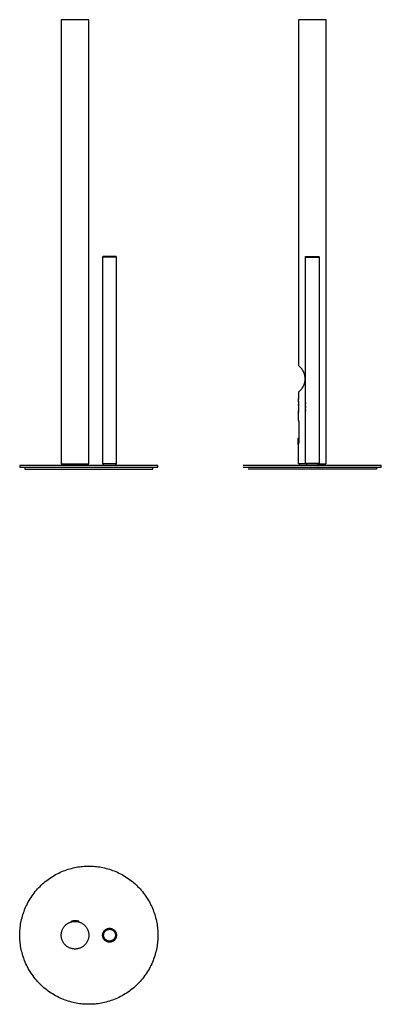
# Model space of a CAD drawing. Header units: millimetres. Extents: x 226 to 593, y 556 to 1553.
import ezdxf

# ---------------------------------------------------------------- set-up
doc = ezdxf.new("R2010")
doc.units = ezdxf.units.MM
doc.header["$MEASUREMENT"] = 0
doc.layers.add('Crea2D$visibili$linee', color=18, linetype='Continuous', true_color=0x000000)

msp = doc.modelspace()

# ---------------------------------------------------------------- linework, layer by layer
at = {"layer": 'Crea2D$visibili$linee'}
for points, degree in [([(282.52, 1553.33), (275.52, 1553.33), (268.52, 1553.33)], 2), ([(268.52, 1553.33), (268.52, 1433.33), (268.52, 1313.33)], 2), ([(296.52, 1553.33), (289.52, 1553.33), (282.52, 1553.33)], 2), ([(296.52, 1313.33), (296.52, 1433.33), (296.52, 1553.33)], 2), ([(537.05, 1553.33), (523.05, 1553.33), (509.05, 1553.33)], 2), ([(509.05, 1553.33), (509.05, 1433.33), (509.05, 1313.33)], 2), ([(537.05, 1313.33), (537.05, 1433.33), (537.05, 1553.33)], 2), ([(268.52, 1313.33), (268.52, 1208.58), (268.52, 1103.83)], 2), ([(296.52, 1103.83), (296.52, 1208.58), (296.52, 1313.33)], 2), ([(310.52, 1312.84), (310.52, 1208.33), (310.52, 1103.82)], 2), ([(324.52, 1312.84), (317.54, 1312.84), (310.55, 1312.85)], 2), ([(324.52, 1103.82), (324.52, 1208.33), (324.52, 1312.84)], 2), ([(509.05, 1313.33), (509.05, 1258.13), (509.05, 1202.93)], 2), ([(516.05, 1169.14), (516.05, 1240.99), (516.05, 1312.84)], 2), ([(523.05, 1312.84), (526.54, 1312.84), (530.02, 1312.84)], 2), ([(530.05, 1312.84), (530.05, 1208.33), (530.05, 1103.82)], 2), ([(537.05, 1103.83), (537.05, 1208.58), (537.05, 1313.33)], 2), ([(510.39, 1201.74), (510.37, 1201.77), (510.35, 1201.78), (510.33, 1201.8)], 3), ([(513.33, 1197.9), (513.24, 1198.07), (513.15, 1198.22), (513.06, 1198.36)], 3), ([(510.33, 1177.06), (510.37, 1177.1), (510.41, 1177.14), (510.46, 1177.19)], 3), ([(512.87, 1180.19), (512.85, 1180.15), (512.85, 1180.15), (512.84, 1180.14)], 3), ([(513.63, 1181.52), (513.53, 1181.32), (513.43, 1181.13), (513.33, 1180.96)], 3), ([(509.05, 1175.93), (509.05, 1172.66), (509.05, 1169.39)], 2), ([(509.05, 1169.39), (509.05, 1169.37), (509.05, 1169.35)], 2), ([(509.05, 1169.35), (509.05, 1169.05), (509.05, 1168.75)], 2), ([(509.05, 1168.58), (509.05, 1168.53), (509.05, 1168.48)], 2), ([(509.07, 1166.99), (509.05, 1167.37), (509.05, 1167.73), (509.05, 1168.09)], 3), ([(509.07, 1168.37), (509.08, 1168.4), (509.08, 1168.43)], 2), ([(509.08, 1168.43), (509.11, 1168.52), (509.11, 1168.62), (509.12, 1168.73)], 3), ([(509.12, 1168.73), (509.12, 1168.94), (509.11, 1169.14), (509.11, 1169.35)], 3), ([(516.06, 1168.56), (516.05, 1168.76), (516.05, 1168.98), (516.05, 1169.14)], 3), ([(516.06, 1167.98), (516.05, 1168.03), (516.05, 1168.12), (516.05, 1168.23)], 3), ([(516.06, 1166.79), (516.06, 1167.38), (516.06, 1167.98)], 2), ([(516.12, 1168.34), (516.11, 1168.27), (516.1, 1168.23), (516.09, 1168.23)], 3), ([(516.1, 1168.01), (516.16, 1168.19), (516.17, 1168.39), (516.18, 1168.59)], 3), ([(516.15, 1169.25), (516.14, 1169.24), (516.13, 1169.23)], 2), ([(516.18, 1168.59), (516.19, 1168.8), (516.18, 1169), (516.17, 1169.21)], 3), ([(509.11, 1166.96), (509.08, 1166.96), (509.05, 1166.97)], 2), ([(509.05, 1166.85), (509.08, 1166.88), (509.1, 1166.92)], 2), ([(509.05, 1166.77), (509.05, 1166.81), (509.05, 1166.85)], 2), ([(509.05, 1166.77), (509.05, 1166.69), (509.05, 1166.61)], 2), ([(509.05, 1166.55), (509.05, 1166.44), (509.05, 1166.33)], 2), ([(509.05, 1166.33), (509.05, 1166.33), (509.05, 1166.33)], 2), ([(509.05, 1166.33), (509.05, 1166.21), (509.05, 1166.09), (509.05, 1165.98)], 3), ([(509.05, 1165.98), (509.05, 1165.86), (509.05, 1165.75)], 2), ([(509.05, 1165.75), (509.08, 1165.74), (509.1, 1165.73)], 2), ([(509.05, 1165.48), (509.05, 1165.17), (509.05, 1164.86)], 2), ([(509.05, 1164.86), (509.05, 1164.84), (509.05, 1164.82)], 2), ([(509.05, 1164.82), (509.05, 1164.7), (509.05, 1164.6), (509.05, 1164.49)], 3), ([(509.05, 1164.49), (509.05, 1164.46), (509.05, 1164.44), (509.05, 1164.41)], 3), ([(509.05, 1164.41), (509.06, 1164.39), (509.06, 1164.37), (509.06, 1164.35)], 3), ([(509.08, 1163.69), (509.05, 1163.7), (509.05, 1163.73), (509.05, 1163.78)], 3), ([(509.11, 1163.69), (509.08, 1163.69), (509.05, 1163.69)], 2), ([(509.05, 1163.69), (509.05, 1163.65), (509.05, 1163.6)], 2), ([(509.05, 1163.59), (509.05, 1163.15), (509.05, 1162.72)], 2), ([(509.05, 1162.72), (509.05, 1162.58), (509.05, 1162.45)], 2), ([(509.05, 1162.45), (509.05, 1162.29), (509.05, 1162.12)], 2), ([(509.05, 1162.44), (509.08, 1162.44), (509.11, 1162.44)], 2), ([(509.05, 1161.62), (509.05, 1161.16), (509.05, 1160.71)], 2), ([(509.05, 1160.56), (509.05, 1160.35), (509.05, 1160.14)], 2), ([(509.1, 1160.16), (509.08, 1160.16), (509.05, 1160.17)], 2), ([(509.05, 1159.99), (509.05, 1159.95), (509.05, 1159.89), (509.05, 1159.84), (509.05, 1159.83)], 3), ([(509.05, 1159.93), (509.08, 1159.93), (509.11, 1159.93)], 2), ([(509.05, 1159.83), (509.06, 1159.71), (509.07, 1159.6)], 2), ([(509.05, 1159.32), (509.05, 1159.31), (509.05, 1159.3), (509.05, 1159.3)], 3), ([(509.05, 1159.3), (509.05, 1159.04), (509.05, 1158.79)], 2), ([(509.05, 1158.79), (509.05, 1158.29), (509.05, 1157.8)], 2), ([(509.05, 1157.8), (509.08, 1157.8), (509.1, 1157.8)], 2), ([(509.05, 1157.63), (509.05, 1157.48), (509.05, 1157.34)], 2), ([(509.1, 1157.37), (509.08, 1157.37), (509.05, 1157.38)], 2), ([(509.11, 1157.19), (509.08, 1157.19), (509.05, 1157.19)], 2), ([(509.05, 1157.17), (509.08, 1157.17), (509.11, 1157.17)], 2), ([(509.06, 1159.79), (509.08, 1159.8), (509.11, 1159.8)], 2), ([(509.1, 1166.92), (509.09, 1166.96), (509.09, 1166.96), (509.07, 1166.99)], 3), ([(509.11, 1166.32), (509.09, 1166.33), (509.07, 1166.33)], 2), ([(509.11, 1162.72), (509.09, 1162.72), (509.07, 1162.72)], 2), ([(509.07, 1162.72), (509.09, 1162.69), (509.09, 1162.66), (509.08, 1162.64)], 3), ([(509.07, 1159.6), (509.11, 1159.62), (509.1, 1159.56), (509.08, 1159.54)], 3), ([(509.11, 1159.46), (509.11, 1159.41), (509.1, 1159.36), (509.1, 1159.3)], 3), ([(509.1, 1157.8), (509.1, 1157.82), (509.1, 1157.85), (509.1, 1157.87)], 3), ([(509.11, 1165.95), (509.11, 1166.07), (509.11, 1166.19), (509.11, 1166.32)], 3), ([(509.11, 1162.44), (509.11, 1162.58), (509.11, 1162.72)], 2), ([(509.11, 1161.47), (509.11, 1161.47), (509.11, 1161.47)], 2), ([(516.05, 1166.46), (516.05, 1166.46), (516.05, 1166.47)], 2), ([(516.05, 1166.47), (516.08, 1166.46), (516.12, 1166.45), (516.16, 1166.44)], 3), ([(516.06, 1166.15), (516.05, 1166.3), (516.05, 1166.46)], 2), ([(516.05, 1165.33), (516.05, 1165.34), (516.05, 1165.36)], 2), ([(516.05, 1164.72), (516.05, 1165.02), (516.05, 1165.33)], 2), ([(516.05, 1164.36), (516.05, 1164.33), (516.05, 1164.31), (516.05, 1164.28)], 3), ([(516.05, 1164.28), (516.05, 1164.19), (516.05, 1164.1)], 2), ([(516.05, 1164.1), (516.06, 1164.01), (516.06, 1163.92), (516.07, 1163.82)], 3), ([(516.05, 1163.69), (516.05, 1163.76), (516.05, 1163.82)], 2), ([(516.05, 1162.59), (516.05, 1163.03), (516.06, 1163.47)], 2), ([(516.05, 1162.01), (516.05, 1162.16), (516.05, 1162.31)], 2), ([(516.05, 1161.67), (516.05, 1161.79), (516.05, 1161.91), (516.05, 1162.01)], 3), ([(516.08, 1161.58), (516.07, 1161.55), (516.05, 1161.53)], 2), ([(516.05, 1161.53), (516.05, 1161.51), (516.05, 1161.5), (516.05, 1161.48)], 3), ([(516.05, 1161.48), (516.05, 1161.31), (516.05, 1161.15), (516.05, 1160.96)], 3), ([(516.05, 1160.96), (516.05, 1160.94), (516.05, 1160.94), (516.05, 1160.94)], 3), ([(516.07, 1160.01), (516.06, 1160.2), (516.05, 1160.39)], 2), ([(516.05, 1158.66), (516.06, 1158.93), (516.07, 1159.21)], 2), ([(516.05, 1158.24), (516.05, 1158.14), (516.05, 1158.04)], 2), ([(516.05, 1158.04), (516.06, 1157.95), (516.07, 1157.87), (516.07, 1157.78)], 3), ([(516.05, 1157.22), (516.05, 1157.38), (516.06, 1157.54)], 2), ([(516.06, 1161.59), (516.07, 1161.59), (516.08, 1161.58)], 2), ([(516.14, 1160.71), (516.1, 1160.71), (516.06, 1160.71)], 2), ([(516.07, 1165.57), (516.07, 1165.7), (516.08, 1165.84)], 2), ([(516.07, 1163.82), (516.07, 1163.8), (516.07, 1163.73), (516.08, 1163.69)], 3), ([(516.07, 1162.45), (516.11, 1162.45), (516.14, 1162.45)], 2), ([(516.07, 1159.42), (516.07, 1159.55), (516.07, 1159.69)], 2), ([(516.07, 1157.78), (516.07, 1157.77), (516.08, 1157.77), (516.07, 1157.76)], 3), ([(516.07, 1157.76), (516.1, 1157.77), (516.14, 1157.78)], 2), ([(516.08, 1165.84), (516.12, 1165.83), (516.14, 1165.82), (516.16, 1165.82)], 3), ([(516.08, 1163.69), (516.11, 1163.69), (516.14, 1163.69)], 2), ([(516.17, 1161.34), (516.13, 1161.34), (516.08, 1161.34)], 2), ([(516.08, 1161.34), (516.12, 1161.23), (516.11, 1161.1), (516.1, 1160.96)], 3), ([(516.14, 1162.45), (516.11, 1162.4), (516.1, 1162.36), (516.09, 1162.31)], 3), ([(516.09, 1157.21), (516.13, 1157.21), (516.17, 1157.21)], 2), ([(516.1, 1160.96), (516.12, 1160.95), (516.15, 1160.94)], 2), ([(516.17, 1162.3), (516.17, 1162.44), (516.17, 1162.58)], 2), ([(509.05, 1157.04), (509.08, 1157.05), (509.11, 1157.05)], 2), ([(509.05, 1156.53), (509.05, 1156.51), (509.05, 1156.49)], 2), ([(509.05, 1156.49), (509.05, 1156.04), (509.05, 1155.58)], 2), ([(509.05, 1155.58), (509.05, 1155.54), (509.05, 1155.5), (509.05, 1155.47)], 3), ([(509.05, 1148.28), (509.05, 1151.43), (509.05, 1154.57)], 2), ([(509.19, 1147.94), (509.11, 1148.14), (509.05, 1148.28), (509.05, 1148.28)], 3), ([(509.07, 1156.7), (509.07, 1156.85), (509.07, 1157.01)], 2), ([(509.1, 1156.5), (509.1, 1156.56), (509.1, 1156.62), (509.07, 1156.7)], 3), ([(509.07, 1155.06), (509.09, 1155.07), (509.09, 1155.08), (509.07, 1155.1)], 3), ([(509.08, 1155.28), (509.11, 1155.37), (509.11, 1155.47), (509.11, 1155.57)], 3), ([(516.05, 1154.8), (516.06, 1154.82), (516.06, 1154.84), (516.1, 1154.88)], 3), ([(516.11, 1154.8), (516.08, 1154.8), (516.05, 1154.8)], 2), ([(516.05, 1103.82), (516.05, 1129.13), (516.05, 1154.44)], 2), ([(516.08, 1155.01), (516.07, 1155.95), (516.07, 1156.89)], 2), ([(516.08, 1154.93), (516.09, 1154.95), (516.09, 1154.98), (516.08, 1155.01)], 3), ([(516.08, 1154.89), (516.08, 1154.9), (516.08, 1154.91), (516.08, 1154.93)], 3), ([(516.1, 1154.88), (516.09, 1154.88), (516.08, 1154.89)], 2), ([(516.09, 1154.63), (516.14, 1154.9), (516.16, 1155.17), (516.18, 1155.44)], 3), ([(516.15, 1156.54), (516.13, 1156.54), (516.11, 1156.54)], 2), ([(516.16, 1156.36), (516.16, 1156.42), (516.16, 1156.48), (516.15, 1156.54)], 3), ([(509.63, 1125.85), (509.63, 1135.48), (509.63, 1145.11)], 2), ([(508.47, 1129.04), (508.46, 1129.02), (508.45, 1129), (508.45, 1128.99)], 3), ([(508.45, 1128.99), (508.45, 1126.23), (508.45, 1123.48)], 2), ([(508.51, 1129.11), (508.49, 1129.09), (508.48, 1129.07), (508.47, 1129.04)], 3), ([(508.59, 1128.8), (508.53, 1128.87), (508.51, 1128.94), (508.49, 1128.99)], 3), ([(508.58, 1129.15), (508.56, 1129.14), (508.53, 1129.13), (508.51, 1129.11)], 3), ([(508.65, 1129.18), (508.62, 1129.17), (508.6, 1129.16), (508.58, 1129.15)], 3), ([(508.67, 1128.66), (508.65, 1128.72), (508.64, 1128.77), (508.59, 1128.8)], 3), ([(509.63, 1129.19), (509.14, 1129.18), (508.65, 1129.18)], 2), ([(508.65, 1128.63), (508.65, 1128.64), (508.66, 1128.65), (508.67, 1128.66)], 3), ([(508.71, 1128.41), (508.71, 1128.51), (508.69, 1128.58), (508.65, 1128.63)], 3), ([(508.73, 1128.43), (508.72, 1128.43), (508.71, 1128.42), (508.71, 1128.41)], 3), ([(508.77, 1128.13), (508.77, 1128.26), (508.75, 1128.35), (508.73, 1128.43)], 3), ([(508.79, 1128.16), (508.78, 1128.15), (508.77, 1128.14), (508.77, 1128.13)], 3), ([(508.82, 1127.81), (508.83, 1127.94), (508.81, 1128.05), (508.79, 1128.16)], 3), ([(508.85, 1127.83), (508.84, 1127.82), (508.83, 1127.82), (508.82, 1127.81)], 3), ([(508.9, 1127.47), (508.88, 1127.59), (508.86, 1127.71), (508.85, 1127.83)], 3), ([(508.93, 1127.07), (508.92, 1127.21), (508.91, 1127.34), (508.9, 1127.47)], 3), ([(508.45, 1123.48), (508.45, 1123.46), (508.46, 1123.44), (508.46, 1123.41)], 3), ([(508.49, 1123.48), (508.51, 1123.52), (508.53, 1123.59), (508.59, 1123.67)], 3), ([(508.53, 1123.41), (508.51, 1123.43), (508.5, 1123.45), (508.49, 1123.48)], 3), ([(508.6, 1123.37), (508.58, 1123.38), (508.55, 1123.39), (508.53, 1123.41)], 3), ([(508.59, 1123.67), (508.64, 1123.7), (508.65, 1123.75), (508.67, 1123.8)], 3), ([(508.67, 1123.35), (508.65, 1123.35), (508.62, 1123.36), (508.6, 1123.37)], 3), ([(508.65, 1123.83), (508.69, 1123.88), (508.71, 1123.95), (508.73, 1124.03)], 3), ([(508.67, 1123.8), (508.66, 1123.81), (508.65, 1123.82), (508.65, 1123.83)], 3), ([(508.65, 1123.28), (508.96, 1123.28), (509.28, 1123.28)], 2), ([(508.71, 1124.05), (508.75, 1124.13), (508.77, 1124.21), (508.79, 1124.31)], 3), ([(508.73, 1124.03), (508.72, 1124.03), (508.71, 1124.04), (508.71, 1124.05)], 3), ([(508.77, 1124.33), (508.81, 1124.42), (508.83, 1124.52), (508.85, 1124.63)], 3), ([(508.79, 1124.31), (508.78, 1124.31), (508.77, 1124.32), (508.77, 1124.33)], 3), ([(508.82, 1124.65), (508.86, 1124.76), (508.88, 1124.87), (508.89, 1125)], 3), ([(508.85, 1124.63), (508.84, 1124.64), (508.83, 1124.64), (508.82, 1124.65)], 3), ([(508.89, 1125), (508.91, 1125.12), (508.92, 1125.25), (508.93, 1125.39)], 3), ([(508.96, 1126.66), (508.95, 1126.8), (508.94, 1126.94), (508.93, 1127.07)], 3), ([(508.93, 1125.39), (508.94, 1125.52), (508.95, 1125.66), (508.96, 1125.8)], 3), ([(508.97, 1126.23), (508.97, 1126.37), (508.96, 1126.52), (508.96, 1126.66)], 3), ([(508.96, 1125.8), (508.96, 1125.95), (508.97, 1126.09), (508.97, 1126.23)], 3), ([(509.05, 1122.68), (509.05, 1122.68), (509.11, 1122.83), (509.19, 1123.03)], 3), ([(509.05, 1103.83), (509.05, 1113.26), (509.05, 1122.68)], 2), ([(226.52, 1101.83), (226.52, 1100.83), (226.52, 1099.83)], 2), ([(226.52, 1099.83), (261.52, 1099.83), (296.52, 1099.83)], 2), ([(231.52, 1099.83), (231.52, 1098.83), (231.52, 1097.83)], 2), ([(231.52, 1097.83), (264.02, 1097.83), (296.52, 1097.83)], 2), ([(269.02, 1103.33), (275.77, 1103.33), (282.52, 1103.33)], 2), ([(269.77, 1103.33), (269.77, 1102.68), (269.77, 1102.03)], 2), ([(282.52, 1103.33), (285.01, 1103.33), (287.49, 1103.33)], 2), ([(287.49, 1103.33), (291.76, 1103.33), (296.02, 1103.33)], 2), ([(295.27, 1103.33), (295.27, 1102.68), (295.27, 1102.03)], 2), ([(366.52, 1101.83), (331.52, 1101.83), (296.52, 1101.83)], 2), ([(296.52, 1099.83), (331.52, 1099.83), (366.52, 1099.83)], 2), ([(310.52, 1103.82), (317.51, 1103.82), (324.5, 1103.82)], 2), ([(311.53, 1102.03), (311.53, 1102.68), (311.52, 1103.33)], 2), ([(323.52, 1103.33), (323.52, 1102.68), (323.52, 1102.03)], 2), ([(361.52, 1097.83), (361.52, 1098.83), (361.52, 1099.83)], 2), ([(366.52, 1099.83), (366.52, 1100.83), (366.52, 1101.83)], 2), ([(523.05, 1101.83), (488.05, 1101.83), (453.05, 1101.83)], 2), ([(453.05, 1099.83), (488.05, 1099.83), (523.05, 1099.83)], 2), ([(523.05, 1097.83), (490.55, 1097.83), (458.05, 1097.83)], 2), ([(509.6, 1103.33), (509.58, 1103.33), (509.55, 1103.33)], 2), ([(516.5, 1103.33), (513.05, 1103.33), (509.6, 1103.33)], 2), ([(510.3, 1102.03), (510.3, 1102.68), (510.3, 1103.33)], 2), ([(523.05, 1103.82), (519.56, 1103.82), (516.08, 1103.82)], 2), ([(517.05, 1103.33), (517.05, 1102.68), (517.05, 1102.03)], 2), ([(593.05, 1101.83), (558.05, 1101.83), (523.05, 1101.83)], 2), ([(523.05, 1099.83), (558.05, 1099.83), (593.05, 1099.83)], 2), ([(588.05, 1097.83), (555.55, 1097.83), (523.05, 1097.83)], 2), ([(529.05, 1102.03), (529.05, 1102.68), (529.05, 1103.33)], 2), ([(529.6, 1103.33), (533.07, 1103.33), (536.55, 1103.33)], 2), ([(535.8, 1103.33), (535.8, 1102.68), (535.8, 1102.03)], 2), ([(588.05, 1099.83), (588.05, 1098.83), (588.05, 1097.83)], 2), ([(593.05, 1099.83), (593.05, 1100.83), (593.05, 1101.83)], 2), ([(278.77, 639.3), (278.78, 639.53), (278.79, 639.77)], 2), ([(278.79, 639.77), (278.81, 639.8), (278.81, 639.82), (278.82, 639.84)], 3), ([(278.82, 639.84), (278.82, 639.85), (278.83, 639.87), (278.83, 639.88)], 3), ([(278.83, 639.88), (278.83, 639.89), (278.84, 639.9), (278.85, 639.9)], 3), ([(278.92, 639.86), (278.93, 639.88), (278.94, 639.91), (278.95, 639.93)], 3), ([(279.09, 639.9), (279.02, 639.89), (278.97, 639.87), (278.92, 639.86)], 3), ([(278.95, 639.93), (278.97, 639.95), (278.98, 639.96), (279, 639.97)], 3), ([(279.12, 639.97), (279.1, 639.94), (279.09, 639.92), (279.09, 639.9)], 3), ([(279.31, 639.95), (279.23, 639.93), (279.15, 639.92), (279.09, 639.9)], 3), ([(279.16, 640.01), (279.14, 640), (279.13, 639.99), (279.12, 639.97)], 3), ([(279.61, 640.07), (279.51, 640.05), (279.42, 640.03), (279.33, 640.03)], 3), ([(279.93, 640.13), (279.82, 640.11), (279.71, 640.09), (279.61, 640.07)], 3), ([(280.3, 640.19), (280.17, 640.17), (280.05, 640.15), (279.93, 640.13)], 3), ([(279.93, 640.13), (279.94, 640.15), (279.95, 640.16), (279.96, 640.17)], 3), ([(280.69, 640.24), (280.55, 640.22), (280.42, 640.21), (280.3, 640.19)], 3), ([(280.3, 640.19), (280.3, 640.21), (280.31, 640.22), (280.32, 640.23)], 3), ([(281.59, 640.32), (281.29, 640.3), (280.99, 640.28), (280.69, 640.24)], 3), ([(281.17, 639.78), (281.18, 639.79), (281.19, 639.81)], 2), ([(281.19, 639.81), (281.25, 639.81), (281.32, 639.81)], 2), ([(281.35, 639.76), (281.32, 639.76), (281.3, 639.76), (281.27, 639.75)], 3), ([(282.06, 640.35), (281.9, 640.34), (281.75, 640.33), (281.59, 640.32)], 3), ([(282.29, 640.35), (282.21, 640.35), (282.13, 640.35), (282.06, 640.35)], 3), ([(282.52, 640.35), (282.45, 640.35), (282.37, 640.35), (282.29, 640.35)], 3), ([(282.76, 640.35), (282.68, 640.35), (282.6, 640.35), (282.52, 640.35)], 3), ([(282.99, 640.35), (282.92, 640.35), (282.84, 640.35), (282.76, 640.35)], 3), ([(283.46, 640.32), (283.3, 640.33), (283.15, 640.34), (282.99, 640.35)], 3), ([(284.36, 640.24), (284.06, 640.28), (283.76, 640.3), (283.46, 640.32)], 3), ([(284.76, 640.19), (284.63, 640.21), (284.5, 640.22), (284.36, 640.24)], 3), ([(285.12, 640.13), (285, 640.15), (284.88, 640.17), (284.76, 640.19)], 3), ([(285.44, 640.07), (285.34, 640.09), (285.23, 640.11), (285.12, 640.13)], 3), ([(285.72, 640.01), (285.63, 640.03), (285.54, 640.05), (285.44, 640.07)], 3), ([(285.74, 639.95), (285.74, 639.97), (285.73, 639.99), (285.72, 640.01)], 3), ([(285.96, 639.9), (285.9, 639.92), (285.82, 639.93), (285.74, 639.95)], 3), ([(285.93, 639.97), (285.92, 639.99), (285.91, 640), (285.89, 640.01)], 3), ([(285.97, 639.9), (285.96, 639.92), (285.95, 639.94), (285.93, 639.97)], 3), ([(285.95, 640.01), (285.99, 640), (286.02, 639.99), (286.05, 639.97)], 3), ([(286.13, 639.86), (286.09, 639.87), (286.03, 639.89), (285.97, 639.9)], 3), ([(286.05, 639.97), (286.07, 639.96), (286.08, 639.95), (286.1, 639.93)], 3), ([(286.1, 639.93), (286.11, 639.9), (286.12, 639.88), (286.13, 639.83)], 3), ([(286.13, 639.83), (286.14, 639.84), (286.13, 639.85), (286.13, 639.86)], 3), ([(286.23, 639.89), (286.22, 639.91), (286.2, 639.92), (286.18, 639.94)], 3), ([(286.27, 639.3), (286.27, 639.53), (286.27, 639.77)], 2)]:
    msp.add_open_spline(points, degree=degree, dxfattribs=at)
for points, weights in [([(310.55, 1312.85), (310.55, 1313.04), (310.7, 1313.19)], [1, 0.934659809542, 1]), ([(310.7, 1313.19), (310.84, 1313.32), (311.02, 1313.33)], [1, 0.937643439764, 1]), ([(324.52, 1312.84), (324.51, 1313.33), (324.02, 1313.33)], [1, 0.720566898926, 0.999999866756]), ([(509.05, 1202.93), (515.55, 1197.75), (515.55, 1189.43)], [1, 0.901009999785, 1]), ([(515.55, 1189.43), (515.55, 1181.12), (509.05, 1175.93)], [1, 0.90100999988, 1]), ([(512.96, 1180.33), (513.38, 1181.01), (513.73, 1181.72)], [1, 0.998696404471, 1]), ([(516.09, 1168.23), (516.04, 1168.39), (516.06, 1168.56)], [1, 0.984686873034, 1]), ([(509.05, 1166.61), (509.06, 1166.61), (509.08, 1166.59)], [0.999999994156, 0.987743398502, 1]), ([(509.06, 1165.75), (509.06, 1165.62), (509.05, 1165.48)], [1, 0.999997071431, 1]), ([(509.05, 1161.84), (509.17, 1161.35), (509.09, 1160.85)], [1, 0.983846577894, 1]), ([(509.08, 1166.59), (509.12, 1166.68), (509.11, 1166.77)], [0.999319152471, 0.992349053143, 1]), ([(509.11, 1163.59), (509.12, 1163.64), (509.11, 1163.69)], [1, 0.975848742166, 1]), ([(516.16, 1157.67), (516.05, 1158.16), (516.05, 1158.66)], [1, 0.99386125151, 1]), ([(509.63, 1145.11), (509.65, 1146.56), (509.19, 1147.94)], [1, 0.986351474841, 1]), ([(516.05, 1154.44), (516.08, 1154.53), (516.09, 1154.63)], [1, 0.992403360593, 1]), ([(509.19, 1123.03), (509.65, 1124.4), (509.63, 1125.85)], [1, 0.986527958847, 1]), ([(296.52, 1101.83), (226.52, 1101.83), (226.52, 1101.83)], [1, 0.707106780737, 1]), ([(268.52, 1103.83), (268.52, 1103.33), (269.02, 1103.33)], [0.999999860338, 0.707106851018, 1]), ([(296.02, 1103.33), (296.52, 1103.33), (296.52, 1103.83)], [0.999999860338, 0.707106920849, 0.999999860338]), ([(296.52, 1097.83), (361.52, 1097.83), (361.52, 1097.83)], [1, 0.707106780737, 1]), ([(311.02, 1103.33), (310.54, 1103.34), (310.52, 1103.82)], [1, 0.720566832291, 1]), ([(311.21, 1103.37), (311.12, 1103.33), (311.02, 1103.33)], [0.890165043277, 0.926776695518, 1]), ([(311.73, 1101.83), (311.54, 1101.84), (311.53, 1102.03)], [1, 0.752131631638, 1]), ([(323.52, 1102.03), (323.51, 1101.84), (323.32, 1101.83)], [1, 0.752124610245, 1]), ([(323.84, 1103.36), (323.92, 1103.34), (324.01, 1103.33)], [0.901231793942, 0.937113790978, 1]), ([(324.01, 1103.33), (324.21, 1103.34), (324.36, 1103.47)], [1, 0.934355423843, 1]), ([(324.36, 1103.47), (324.51, 1103.62), (324.52, 1103.82)], [1, 0.932015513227, 1]), ([(509.55, 1103.33), (509.05, 1103.33), (509.05, 1103.83)], [1, 0.707106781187, 1]), ([(517.05, 1102.03), (517.05, 1101.83), (517.25, 1101.83)], [0.999999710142, 0.707144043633, 1]), ([(528.85, 1101.83), (529.04, 1101.84), (529.05, 1102.03)], [1, 0.752130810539, 1]), ([(536.55, 1103.33), (537.05, 1103.33), (537.05, 1103.83)], [1, 0.707106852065, 0.999999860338]), ([(226.52, 625.81), (226.52, 695.81), (296.52, 695.81)], [1, 0.707106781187, 1]), ([(296.52, 695.81), (366.52, 695.81), (366.52, 625.81)], [1, 0.707106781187, 1]), ([(280.73, 640.3), (281.62, 640.41), (282.52, 640.41)], [1, 0.998095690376, 1]), ([(281.27, 639.75), (281.34, 639.76), (281.4, 639.76)], [0.965676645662, 0.96740542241, 0.96916085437]), ([(282.52, 640.41), (283.43, 640.41), (284.32, 640.3)], [1, 0.998103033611, 1]), ([(285.07, 639.57), (284.44, 639.69), (283.8, 639.78)], [1, 0.998930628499, 0.999976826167]), ([(296.52, 555.81), (226.52, 555.81), (226.52, 625.81)], [1, 0.707106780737, 1]), ([(366.52, 625.81), (366.52, 555.81), (296.52, 555.81)], [1, 0.707106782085, 1])]:
    msp.add_rational_spline(points, weights, degree=2, dxfattribs=at)
for points, weights, degree, knots in [([(324.02, 1313.33), (324, 1313.33), (323.95, 1313.33), (323.85, 1313.33), (323.74, 1313.33), (323.3, 1313.33), (322.85, 1313.33), (322.27, 1313.33), (321.11, 1313.33), (319.62, 1313.33), (318.02, 1313.33), (316.33, 1313.33), (314.66, 1313.33), (313.29, 1313.33), (312.29, 1313.33), (311.52, 1313.33), (311.21, 1313.33)], [1.0004906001, 1.0004906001, 1.0004906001, 1.0004906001, 1.0004906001, 1.0004906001, 1.0004906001, 1.0004906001, 1.00627994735, 1.0633073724, 1.17157287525, 1.05719095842, 1, 1, 1, 1, 1], 3, [0.773722, 0.773722, 0.773722, 0.773722, 1.693353, 1.693353, 2.985129, 2.985129, 5.683085, 5.683085, 5.683085, 10.611291, 10.611291, 10.611291, 15.848627, 15.848627, 15.848627, 20.002296, 20.002296, 20.002296, 20.002296]), ([(516.05, 1312.84), (516.06, 1312.99), (516.11, 1313.11), (516.21, 1313.2), (516.26, 1313.24), (516.38, 1313.33), (516.92, 1313.34), (517.62, 1313.33), (518.11, 1313.33), (519.28, 1313.33), (520.86, 1313.33), (522.55, 1313.33), (522.72, 1313.33), (522.88, 1313.33), (523.05, 1313.33)], [0.840431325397, 0.797781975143, 0.797781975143, 0.840431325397, 0.840431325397, 0.840431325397, 0.840431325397, 0.840431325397, 0.840431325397, 0.840431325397, 0.888496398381, 0.984626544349, 0.974345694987, 0.96461459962, 0.955433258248], 3, [146.02649, 146.02649, 146.02649, 146.02649, 146.41919, 146.41919, 146.41919, 146.618522, 146.809915, 148.399342, 148.399342, 148.399342, 153.636678, 153.636678, 153.636678, 154.135927, 154.135927, 154.135927, 154.135927]), ([(516.08, 1312.84), (516.05, 1312.84), (516.05, 1312.84), (516.05, 1312.84), (523.05, 1312.84)], [0.96567657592, 0.981694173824, 1, 0.707106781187, 1], 2, [-11.682798, -11.682798, -11.682798, -10.995574, -10.995574, 0, 0, 0]), ([(523.05, 1313.33), (524.68, 1313.33), (526.25, 1313.33), (527.49, 1313.33), (528.73, 1313.33), (529.41, 1313.33), (529.53, 1313.33)], [0.941580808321, 0.861500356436, 0.823857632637, 0.828652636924, 0.833447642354, 0.880680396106, 0.970350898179], 3, [154.135927, 154.135927, 154.135927, 154.135927, 159.397587, 159.397587, 159.397587, 164.573053, 164.573053, 164.573053, 164.573053]), ([(529.53, 1313.33), (529.74, 1313.34), (529.89, 1313.2), (530.04, 1313.06), (530.05, 1312.84)], [1, 0.931356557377, 1, 0.923879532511, 1], 2, [164.5730525, 164.5730525, 164.5730525, 164.9637049, 164.9637049, 165.356404, 165.356404, 165.356404]), ([(509.05, 1168.09), (509.08, 1168.09), (509.08, 1168.11), (509.09, 1168.13), (509.08, 1168.14)], [1, 0.831759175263, 1, 0.831759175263, 1], 2, [1.19513789, 1.19513789, 1.19513789, 1.22723087, 1.22723087, 1.25932384, 1.25932384, 1.25932384]), ([(509.07, 1157.67), (509.13, 1157.69), (509.13, 1157.73), (509.13, 1157.77), (509.1, 1157.8)], [1, 0.903676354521, 1, 0.903676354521, 1], 2, [0.2309322, 0.2309322, 0.2309322, 0.3057868, 0.3057868, 0.3806414, 0.3806414, 0.3806414]), ([(516.16, 1159.41), (516.17, 1159.43), (516.17, 1159.44), (516.16, 1159.46), (516.14, 1159.47), (516.13, 1159.47), (516.11, 1159.46), (516.1, 1159.45), (516.07, 1159.42)], [1, 0.89682280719, 1, 0.89682280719, 1, 0.89682280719, 1, 0.89682280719, 1], 2, [2.4653096, 2.4653096, 2.4653096, 2.4977144, 2.4977144, 2.5301192, 2.5301192, 2.562524, 2.562524, 2.5949287, 2.5949287, 2.5949287]), ([(269.77, 1102.03), (269.77, 1101.95), (269.83, 1101.89), (269.89, 1101.83), (269.97, 1101.83)], [0.999999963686, 0.923844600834, 1, 0.923844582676, 1], 2, [1.3, 1.3, 1.3, 1.4571161, 1.4571161, 1.6142323, 1.6142323, 1.6142323]), ([(295.27, 1102.03), (295.27, 1101.95), (295.22, 1101.89), (295.16, 1101.83), (295.07, 1101.83)], [1, 0.923844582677, 1, 0.923844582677, 1], 2, [1.3, 1.3, 1.3, 1.4571162, 1.4571162, 1.6142323, 1.6142323, 1.6142323]), ([(510.5, 1101.83), (510.42, 1101.83), (510.36, 1101.89), (510.3, 1101.95), (510.3, 1102.03)], [1, 0.923844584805, 1, 0.923844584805, 1], 2, [0, 0, 0, 0.1571162, 0.1571162, 0.3142323, 0.3142323, 0.3142323]), ([(516.57, 1103.33), (516.56, 1103.33), (516.55, 1103.33), (516.46, 1103.37), (516.29, 1103.43), (516.21, 1103.47), (516.11, 1103.56), (516.06, 1103.68), (516.05, 1103.82)], [1, 1, 1, 1, 1, 1, 0.949253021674, 0.949253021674, 1], 3, [392.845251, 392.845251, 392.845251, 392.845251, 393.269731, 393.269731, 393.564097, 393.564097, 393.564097, 393.980869, 393.980869, 393.980869, 393.980869]), ([(523.05, 1103.33), (521.4, 1103.33), (519.81, 1103.33), (518.56, 1103.33), (517.32, 1103.33), (516.65, 1103.33), (516.56, 1103.33), (516.56, 1103.33), (516.54, 1103.33), (516.57, 1103.33)], [0.957833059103, 0.872847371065, 0.832092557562, 0.835568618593, 0.839044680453, 0.886751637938, 0.97868949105, 0.97868949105, 0.97868949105, 0.97868949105], 3, [382.364418, 382.364418, 382.364418, 382.364418, 387.442851, 387.442851, 387.442851, 392.461432, 392.461432, 392.461432, 392.845251, 392.845251, 392.845251, 392.845251]), ([(530.05, 1103.82), (530.04, 1103.68), (529.99, 1103.56), (529.89, 1103.47), (529.78, 1103.38), (529.13, 1103.25), (528.43, 1103.38), (527.89, 1103.33), (526.69, 1103.33), (525.1, 1103.33), (523.4, 1103.33), (523.28, 1103.33), (523.17, 1103.33), (523.05, 1103.33)], [0.840431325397, 0.797781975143, 0.797781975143, 0.840431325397, 0.840431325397, 0.840431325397, 0.840431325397, 0.840431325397, 0.840431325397, 0.888496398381, 0.984626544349, 0.977357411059, 0.970363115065, 0.963643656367], 3, [374.356404, 374.356404, 374.356404, 374.356404, 374.749103, 374.749103, 374.749103, 375.124041, 376.77568, 376.77568, 376.77568, 382.013016, 382.013016, 382.013016, 382.364418, 382.364418, 382.364418, 382.364418]), ([(530.02, 1103.82), (530.05, 1103.82), (530.05, 1103.82), (530.05, 1103.82), (523.05, 1103.82)], [0.96567657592, 0.981694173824, 1, 0.707106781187, 1], 2, [-11.682798, -11.682798, -11.682798, -10.995574, -10.995574, 0, 0, 0]), ([(535.8, 1102.03), (535.8, 1101.95), (535.74, 1101.89), (535.68, 1101.83), (535.6, 1101.83)], [1, 0.923844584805, 1, 0.923844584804, 1], 2, [0, 0, 0, 0.1571162, 0.1571162, 0.3142323, 0.3142323, 0.3142323]), ([(282.52, 611.81), (268.52, 611.81), (268.52, 625.81), (268.52, 639.81), (282.52, 639.81)], [1, 0.707106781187, 1, 0.707106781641, 1], 2, [43.982297, 43.982297, 43.982297, 65.973446, 65.973446, 87.964594, 87.964594, 87.964594]), ([(282.52, 639.81), (296.52, 639.81), (296.52, 625.81), (296.52, 611.81), (282.52, 611.81)], [1, 0.707106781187, 1, 0.707106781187, 1], 2, [0, 0, 0, 21.991149, 21.991149, 43.982297, 43.982297, 43.982297]), ([(310.52, 625.81), (310.52, 632.81), (317.52, 632.81), (324.52, 632.81), (324.52, 625.81)], [1, 0.707106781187, 1, 0.707106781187, 1], 2, [21.990568, 21.990568, 21.990568, 32.985852, 32.985852, 43.981137, 43.981137, 43.981137]), ([(311.52, 625.81), (311.52, 631.81), (317.52, 631.81), (323.52, 631.81), (323.52, 625.81)], [1, 0.707106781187, 1, 0.707106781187, 1], 2, [18.849556, 18.849556, 18.849556, 28.274334, 28.274334, 37.699112, 37.699112, 37.699112]), ([(324.52, 625.81), (324.52, 618.81), (317.52, 618.81), (310.52, 618.81), (310.52, 625.81)], [1, 0.707106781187, 1, 0.707106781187, 1], 2, [0, 0, 0, 10.995284, 10.995284, 21.990568, 21.990568, 21.990568]), ([(323.52, 625.81), (323.52, 619.81), (317.52, 619.81), (311.52, 619.81), (311.52, 625.81)], [1, 0.707106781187, 1, 0.707106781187, 1], 2, [0, 0, 0, 9.424778, 9.424778, 18.849556, 18.849556, 18.849556])]:
    msp.add_rational_spline(points, weights, degree=degree, knots=knots, dxfattribs=at)
for points, knots in [([(512.63, 1179.83), (512.7, 1179.93), (512.77, 1180.03), (512.85, 1180.16), (512.86, 1180.18), (512.87, 1180.19)], [-0.2751941, -0.2751941, -0.2751941, -0.2751941, -0.24770463, -0.24770463, -0.24407574, -0.24407574, -0.24407574, -0.24407574]), ([(509.08, 1168.14), (509.08, 1168.15), (509.08, 1168.17), (509.08, 1168.2), (509.09, 1168.21), (509.09, 1168.27), (509.1, 1168.32), (509.07, 1168.37)], [1.2593238, 1.2593238, 1.2593238, 1.2593238, 1.3847217, 1.3847217, 1.5101252, 1.5101252, 1.7576922, 1.7576922, 1.7576922, 1.7576922]), ([(509.11, 1169.35), (509.11, 1169.38), (509.1, 1169.43), (509.1, 1169.44), (509.1, 1169.41), (509.09, 1169.41)], [2.831984, 2.831984, 2.831984, 2.831984, 3.33199, 3.33199, 3.831984, 3.831984, 3.831984, 3.831984]), ([(516.13, 1169.23), (516.11, 1169.21), (516.11, 1169.19), (516.12, 1169.16), (516.12, 1169.15), (516.12, 1169.13), (516.13, 1169.12), (516.13, 1169.1)], [2.239265, 2.239265, 2.239265, 2.239265, 2.3014969, 2.3014969, 2.3639845, 2.3639845, 2.4264721, 2.4264721, 2.4264721, 2.4264721]), ([(516.17, 1169.21), (516.16, 1169.25), (516.16, 1169.3), (516.15, 1169.31), (516.14, 1169.28), (516.15, 1169.25)], [1.208908, 1.208908, 1.208908, 1.208908, 1.708932, 1.708932, 2.208908, 2.208908, 2.208908, 2.208908]), ([(509.05, 1166.97), (509.05, 1166.98), (509.05, 1166.96), (509.05, 1166.89), (509.05, 1166.84), (509.05, 1166.77)], [0.754507, 0.754507, 0.754507, 0.754507, 0.9175342, 1.2474511, 1.4666024, 1.4666024, 1.4666024, 1.4666024]), ([(509.06, 1164.35), (509.05, 1164.26), (509.05, 1164.17), (509.05, 1164.08), (509.06, 1164.08)], [1.3172767, 1.3172767, 1.3172767, 1.3172767, 1.5448993, 1.5623664, 1.5623664, 1.5623664, 1.5623664]), ([(509.05, 1163.6), (509.05, 1163.61), (509.06, 1163.61), (509.07, 1163.61), (509.07, 1163.6), (509.09, 1163.6), (509.1, 1163.6), (509.11, 1163.59)], [-1, -1, -1, -1, -0.750103, -0.750103, -0.500075, -0.500075, 0, 0, 0, 0]), ([(509.05, 1162.12), (509.05, 1162.06), (509.05, 1161.97), (509.05, 1161.87), (509.05, 1161.84)], [1.4688036, 1.4688036, 1.4688036, 1.4688036, 1.9688036, 2.1959484, 2.1959484, 2.1959484, 2.1959484]), ([(509.05, 1160.71), (509.05, 1160.7), (509.05, 1160.65), (509.05, 1160.6), (509.05, 1160.56)], [0.9092659, 0.9092659, 0.9092659, 0.9092659, 0.969684, 1.469684, 1.469684, 1.469684, 1.469684]), ([(509.05, 1160.14), (509.05, 1160.17), (509.05, 1160.15), (509.05, 1160.03), (509.05, 1159.99)], [1.8996793, 1.8996793, 1.8996793, 1.8996793, 1.9298537, 2.1118742, 2.1118742, 2.1118742, 2.1118742]), ([(509.08, 1159.54), (509.05, 1159.53), (509.05, 1159.5), (509.05, 1159.47), (509.05, 1159.46)], [2.7619988, 2.7619988, 2.7619988, 2.7619988, 2.8168108, 2.8662307, 2.8662307, 2.8662307, 2.8662307]), ([(509.05, 1157.8), (509.05, 1157.79), (509.05, 1157.77), (509.05, 1157.74), (509.05, 1157.71), (509.05, 1157.69), (509.07, 1157.67)], [0, 0, 0, 0, 0.0588235, 0.1176471, 0.1764706, 0.2309322, 0.2309322, 0.2309322, 0.2309322]), ([(509.05, 1157.34), (509.05, 1157.38), (509.05, 1157.37), (509.05, 1157.23), (509.05, 1157.17)], [0.2886694, 0.2886694, 0.2886694, 0.2886694, 0.3258716, 0.5149335, 0.5149335, 0.5149335, 0.5149335]), ([(509.05, 1157.19), (509.05, 1157.17), (509.05, 1157.13), (509.05, 1157.07), (509.05, 1157.05), (509.05, 1157.04)], [0.055709, 0.055709, 0.055709, 0.055709, 0.1939379, 0.3321669, 0.430709, 0.430709, 0.430709, 0.430709]), ([(509.06, 1164.08), (509.08, 1164.03), (509.08, 1164), (509.09, 1163.82), (509.11, 1163.72), (509.08, 1163.69)], [1.5623664, 1.5623664, 1.5623664, 1.5623664, 1.6923986, 1.6923986, 2.1821487, 2.1821487, 2.1821487, 2.1821487]), ([(509.1, 1165.73), (509.1, 1165.63), (509.11, 1165.54), (509.1, 1165.45), (509.1, 1165.45)], [0.852056, 0.852056, 0.852056, 0.852056, 1.1137498, 1.1147516, 1.1147516, 1.1147516, 1.1147516]), ([(509.11, 1159.99), (509.11, 1160.02), (509.11, 1160.06), (509.11, 1160.12), (509.11, 1160.14), (509.1, 1160.16)], [0.5490506, 0.5490506, 0.5490506, 0.5490506, 0.7990753, 0.7990753, 1.0491075, 1.0491075, 1.0491075, 1.0491075]), ([(509.1, 1159.3), (509.1, 1159.33), (509.1, 1159.34), (509.1, 1159.4), (509.1, 1159.43), (509.11, 1159.46)], [-0.3125098, -0.3125098, -0.3125098, -0.3125098, -0.2500076, -0.2500076, -0.1213068, -0.1213068, -0.1213068, -0.1213068]), ([(509.11, 1157.17), (509.11, 1157.23), (509.11, 1157.27), (509.11, 1157.33), (509.11, 1157.35), (509.1, 1157.37)], [0.571131, 0.571131, 0.571131, 0.571131, 0.8212265, 0.8212265, 1.071313, 1.071313, 1.071313, 1.071313]), ([(509.11, 1166.77), (509.11, 1166.84), (509.11, 1166.86), (509.11, 1166.91), (509.11, 1166.94), (509.11, 1166.96)], [1.843017, 1.843017, 1.843017, 1.843017, 2.0930804, 2.0930804, 2.3431503, 2.3431503, 2.3431503, 2.3431503]), ([(509.11, 1159.8), (509.11, 1159.81), (509.11, 1159.83), (509.11, 1159.9), (509.11, 1159.95), (509.11, 1159.99)], [0.0493494, 0.0493494, 0.0493494, 0.0493494, 0.2991942, 0.2991942, 0.5490506, 0.5490506, 0.5490506, 0.5490506]), ([(509.11, 1157.08), (509.11, 1157.1), (509.11, 1157.12), (509.11, 1157.15), (509.11, 1157.17), (509.11, 1157.19)], [-0.2499521, -0.2499521, -0.2499521, -0.2499521, -0.124976, -0.124976, 0, 0, 0, 0]), ([(516.05, 1160.69), (516.04, 1160.62), (516.11, 1160.53), (516.16, 1160.85), (516.18, 1161.13), (516.16, 1161.47), (516.13, 1161.64), (516.09, 1161.74), (516.05, 1161.68), (516.06, 1161.62), (516.06, 1161.59)], [1.494379, 1.494379, 1.494379, 1.494379, 1.629773, 1.825808, 2.233505, 2.63165, 2.755105, 2.819065, 2.852928, 2.956533, 2.956533, 2.956533, 2.956533]), ([(516.05, 1165.36), (516.11, 1165.33), (516.2, 1165.27), (516.17, 1165.63), (516.14, 1165.6), (516.07, 1165.57)], [4.777913, 4.777913, 4.777913, 4.777913, 4.8943499, 5.1838389, 5.272531, 5.272531, 5.272531, 5.272531]), ([(516.06, 1164.36), (516.06, 1164.37), (516.05, 1164.48), (516.05, 1164.67), (516.05, 1164.7), (516.05, 1164.72)], [3.6213367, 3.6213367, 3.6213367, 3.6213367, 4.1213022, 4.1213022, 4.1815913, 4.1815913, 4.1815913, 4.1815913]), ([(516.17, 1162.58), (516.12, 1162.58), (516.08, 1162.59), (516.05, 1162.59), (516.05, 1162.59), (516.05, 1162.56), (516.06, 1162.52), (516.07, 1162.45)], [1.316717, 1.316717, 1.316717, 1.316717, 1.816627, 1.816627, 2.071606, 2.071606, 2.316717, 2.316717, 2.316717, 2.316717]), ([(516.05, 1162.31), (516.05, 1162.32), (516.08, 1162.33), (516.13, 1162.29), (516.17, 1162.3)], [0.8916627, 0.8916627, 0.8916627, 0.8916627, 0.903619, 1.0325175, 1.0325175, 1.0325175, 1.0325175]), ([(516.05, 1160.94), (516.05, 1160.9), (516.05, 1160.85), (516.05, 1160.77), (516.05, 1160.72), (516.05, 1160.69)], [0.9944511, 0.9944511, 0.9944511, 0.9944511, 1.244562, 1.244562, 1.4943786, 1.4943786, 1.4943786, 1.4943786]), ([(516.05, 1160.39), (516.05, 1160.39), (516.05, 1160.4), (516.05, 1160.45), (516.05, 1160.52), (516.05, 1160.61)], [3.7791709, 3.7791709, 3.7791709, 3.7791709, 3.7887887, 3.7887887, 4.1543198, 4.1543198, 4.1543198, 4.1543198]), ([(516.16, 1166.64), (516.14, 1166.67), (516.22, 1166.89), (516.1, 1166.81), (516.06, 1166.79)], [7.9428097, 7.9428097, 7.9428097, 7.9428097, 8.1399263, 8.2460039, 8.2460039, 8.2460039, 8.2460039]), ([(516.16, 1165.82), (516.16, 1165.9), (516.22, 1166.18), (516.12, 1166.21), (516.06, 1166.15)], [5.9681271, 5.9681271, 5.9681271, 5.9681271, 6.3463843, 6.4666125, 6.4666125, 6.4666125, 6.4666125]), ([(516.17, 1163.55), (516.17, 1163.56), (516.14, 1163.67), (516.09, 1163.98), (516.07, 1164.17), (516.06, 1164.36)], [2.621337, 2.621337, 2.621337, 2.621337, 3.121698, 3.121698, 3.621337, 3.621337, 3.621337, 3.621337]), ([(516.06, 1163.47), (516.07, 1163.47), (516.08, 1163.47), (516.12, 1163.46), (516.15, 1163.46), (516.17, 1163.46)], [0.871426, 0.871426, 0.871426, 0.871426, 1.371993, 1.371993, 1.871426, 1.871426, 1.871426, 1.871426]), ([(516.06, 1157.54), (516.1, 1157.55), (516.21, 1157.47), (516.17, 1157.62), (516.16, 1157.67)], [0.3189461, 0.3189461, 0.3189461, 0.3189461, 0.4383842, 0.5894778, 0.5894778, 0.5894778, 0.5894778]), ([(516.16, 1159.85), (516.15, 1159.88), (516.21, 1160.05), (516.12, 1160.02), (516.07, 1160.01)], [3.1390165, 3.1390165, 3.1390165, 3.1390165, 3.31742, 3.3934174, 3.3934174, 3.3934174, 3.3934174]), ([(516.07, 1159.69), (516.12, 1159.67), (516.21, 1159.63), (516.15, 1159.82), (516.16, 1159.85)], [2.8677967, 2.8677967, 2.8677967, 2.8677967, 2.9498552, 3.1390165, 3.1390165, 3.1390165, 3.1390165]), ([(516.07, 1159.21), (516.12, 1159.19), (516.2, 1159.13), (516.14, 1159.37), (516.16, 1159.41)], [2.1341036, 2.1341036, 2.1341036, 2.1341036, 2.2191308, 2.4653096, 2.4653096, 2.4653096, 2.4653096]), ([(516.16, 1157.05), (516.15, 1157.09), (516.21, 1157.26), (516.12, 1157.24), (516.09, 1157.21)], [2.7869169, 2.7869169, 2.7869169, 2.7869169, 2.9714951, 3.0479094, 3.0479094, 3.0479094, 3.0479094]), ([(516.16, 1166.44), (516.16, 1166.45), (516.17, 1166.46), (516.17, 1166.53), (516.16, 1166.6), (516.16, 1166.64)], [7.0492402, 7.0492402, 7.0492402, 7.0492402, 7.4429152, 7.4429152, 7.9428097, 7.9428097, 7.9428097, 7.9428097]), ([(516.17, 1163.46), (516.18, 1163.47), (516.18, 1163.48), (516.18, 1163.52), (516.17, 1163.55), (516.17, 1163.55)], [1.8714261, 1.8714261, 1.8714261, 1.8714261, 2.1215156, 2.1215156, 2.6213367, 2.6213367, 2.6213367, 2.6213367]), ([(509.07, 1155.1), (509.05, 1155.14), (509.05, 1155.21), (509.05, 1155.27), (509.08, 1155.28)], [61.132939, 61.132939, 61.132939, 61.132939, 61.2959767, 61.3351317, 61.3351317, 61.3351317, 61.3351317]), ([(509.05, 1154.57), (509.05, 1154.59), (509.05, 1154.61), (509.06, 1154.67), (509.06, 1154.72), (509.06, 1154.75)], [59.8781767, 59.8781767, 59.8781767, 59.8781767, 60.1281767, 60.3781767, 60.6278735, 60.6278735, 60.6278735, 60.6278735]), ([(509.07, 1154.88), (509.06, 1154.9), (509.06, 1154.96), (509.06, 1155.02), (509.07, 1155.06)], [60.8418104, 60.8418104, 60.8418104, 60.8418104, 60.9605896, 61.0869736, 61.0869736, 61.0869736, 61.0869736]), ([(509.06, 1154.75), (509.06, 1154.78), (509.07, 1154.8), (509.08, 1154.84), (509.08, 1154.86), (509.07, 1154.88)], [60.6278735, 60.6278735, 60.6278735, 60.6278735, 60.7519876, 60.7519876, 60.8418104, 60.8418104, 60.8418104, 60.8418104]), ([(509.07, 1157.01), (509.1, 1157), (509.1, 1157), (509.11, 1157), (509.11, 1157.01), (509.11, 1157.01)], [63.9183949, 63.9183949, 63.9183949, 63.9183949, 64.043589, 64.043589, 64.1469023, 64.1469023, 64.1469023, 64.1469023]), ([(509.11, 1155.57), (509.11, 1155.65), (509.11, 1155.73), (509.12, 1155.88), (509.12, 1155.96), (509.11, 1156.2), (509.11, 1156.35), (509.1, 1156.5)], [61.635021, 61.635021, 61.635021, 61.635021, 61.885016, 61.885016, 62.135027, 62.135027, 62.635021, 62.635021, 62.635021, 62.635021]), ([(516.07, 1156.89), (516.12, 1156.87), (516.21, 1156.85), (516.15, 1157.01), (516.16, 1157.05)], [2.5195881, 2.5195881, 2.5195881, 2.5195881, 2.6013409, 2.7869169, 2.7869169, 2.7869169, 2.7869169]), ([(516.18, 1155.44), (516.18, 1155.51), (516.18, 1155.59), (516.18, 1155.75), (516.18, 1155.83), (516.18, 1156.06), (516.17, 1156.21), (516.16, 1156.36)], [445.5706794, 445.5706794, 445.5706794, 445.5706794, 445.8192923, 445.8192923, 446.0694873, 446.0694873, 446.5638221, 446.5638221, 446.5638221, 446.5638221]), ([(508.46, 1123.41), (508.46, 1123.4), (508.46, 1123.39), (508.47, 1123.39), (508.48, 1123.37), (508.49, 1123.35), (508.5, 1123.34), (508.52, 1123.32), (508.55, 1123.3), (508.57, 1123.29), (508.59, 1123.28), (508.62, 1123.28), (508.65, 1123.28)], [6.8367561, 6.8367561, 6.8367561, 6.8367561, 6.8568157, 6.8568157, 6.8568157, 6.9186823, 6.9186823, 6.9186823, 7.0009775, 7.0009775, 7.0009775, 7.0768954, 7.0768954, 7.0768954, 7.0768954]), ([(279, 639.97), (279, 639.98), (279, 639.98), (279.03, 639.99), (279.06, 640), (279.1, 640.01)], [0.99789353, 0.99789353, 0.99789353, 0.99789353, 0.99802185, 0.99802185, 1.0627409, 1.0627409, 1.0627409, 1.0627409]), ([(279.33, 640.03), (279.3, 640.05), (279.27, 640.04), (279.21, 640.03), (279.18, 640.02), (279.16, 640.01)], [7.68555243, 7.68555243, 7.68555243, 7.68555243, 7.71415766, 7.71415766, 7.74889569, 7.74889569, 7.74889569, 7.74889569]), ([(279.71, 640.14), (279.82, 640.16), (279.94, 640.18), (280.17, 640.22), (280.26, 640.24), (280.46, 640.27), (280.57, 640.28), (280.73, 640.3)], [-0.124926, -0.124926, -0.124926, -0.124926, -0.0624961, -0.0624961, -0.031248, -0.031248, -0.0000002, -0.0000002, -0.0000002, -0.0000002]), ([(281.24, 639.81), (281.22, 639.81), (281.19, 639.81), (281.15, 639.81), (281.15, 639.81), (281.17, 639.78)], [-0.3709406, -0.3709406, -0.3709406, -0.3709406, -0.3076923, -0.2307692, -0.1538462, -0.1538462, -0.1538462, -0.1538462]), ([(283.8, 639.78), (283.86, 639.81), (283.9, 639.81), (283.88, 639.81), (283.88, 639.81)], [0, 0, 0, 0, 0.7552018, 0.869258, 0.869258, 0.869258, 0.869258]), ([(284.32, 640.3), (284.48, 640.28), (284.59, 640.27), (284.79, 640.24), (284.88, 640.22), (285.11, 640.18), (285.23, 640.16), (285.34, 640.14)], [3.6051369, 3.6051369, 3.6051369, 3.6051369, 3.636386, 3.636386, 3.667635, 3.667635, 3.7301331, 3.7301331, 3.7301331, 3.7301331]), ([(285.89, 640.01), (285.87, 640.02), (285.84, 640.03), (285.78, 640.04), (285.75, 640.05), (285.72, 640.06)], [0.12781566, 0.12781566, 0.12781566, 0.12781566, 0.16276035, 0.16276035, 0.19134637, 0.19134637, 0.19134637, 0.19134637]), ([(286.27, 639.77), (286.27, 639.79), (286.27, 639.81), (286.26, 639.83), (286.26, 639.85), (286.25, 639.87), (286.23, 639.89)], [0.4717991, 0.4717991, 0.4717991, 0.4717991, 0.5362173, 0.5362173, 0.5362173, 0.6044813, 0.6044813, 0.6044813, 0.6044813])]:
    msp.add_open_spline(points, degree=3, knots=knots, dxfattribs=at)

doc.saveas('drawing.dxf')
